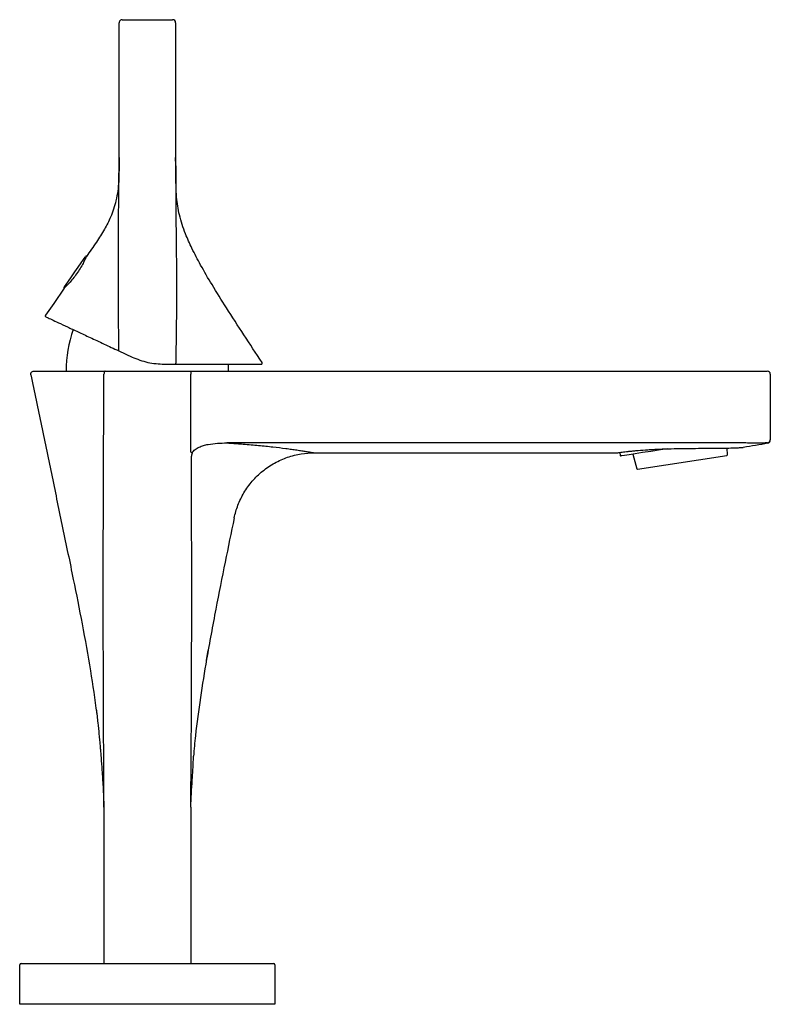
# Model space of a CAD drawing. Header units: millimetres. Extents: x 4179.534 to 4179.681, y 1898.025 to 1898.217.
import ezdxf

# ---------------------------------------------------------------- set-up
doc = ezdxf.new("R2010")
doc.units = ezdxf.units.MM
doc.layers.add('SANINDUSA', color=3, linetype='Continuous')

msp = doc.modelspace()

# ---------------------------------------------------------------- linework, layer by layer
at = {"layer": 'SANINDUSA'}
for p, q in [((4179.553964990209, 1898.190373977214), (4179.553964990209, 1898.216773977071)), ((4179.554564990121, 1898.217373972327), (4179.564432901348, 1898.217373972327)), ((4179.565032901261, 1898.216773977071), (4179.565032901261, 1898.190373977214)), ((4179.547559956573, 1898.1710003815), (4179.547534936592, 1898.171017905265)), ((4179.543175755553, 1898.16479234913), (4179.54319965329, 1898.164775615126)), ((4179.553873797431, 1898.152520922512), (4179.553927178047, 1898.152496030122)), ((4179.553927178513, 1898.152496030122), (4179.556485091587, 1898.151303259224)), ((4179.562824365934, 1898.149897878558), (4179.56498288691, 1898.149897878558)), ((4179.56498288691, 1898.149897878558), (4179.564987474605, 1898.149897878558)), ((4179.559498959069, 1898.148537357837), (4179.560065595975, 1898.148537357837)), ((4179.560065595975, 1898.148537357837), (4179.567998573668, 1898.148537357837)), ((4179.567998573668, 1898.148537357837), (4179.673498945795, 1898.148537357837)), ((4179.567998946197, 1898.147937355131), (4179.567998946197, 1898.147932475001)), ((4179.567998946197, 1898.132639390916), (4179.567998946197, 1898.147932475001)), ((4179.673099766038, 1898.132134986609), (4179.673069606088, 1898.133465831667)), ((4179.59217093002, 1898.132536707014), (4179.651575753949, 1898.132534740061)), ((4179.651807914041, 1898.132570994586), (4179.65188618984, 1898.132582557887)), ((4179.652020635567, 1898.132602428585), (4179.652114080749, 1898.131996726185)), ((4179.654550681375, 1898.132271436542), (4179.655386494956, 1898.129402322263)), ((4179.655497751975, 1898.129331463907), (4179.673015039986, 1898.132033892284)), ((4179.571066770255, 1898.091936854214), (4179.571397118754, 1898.093830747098)), ((4179.550998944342, 1898.063136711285), (4179.550996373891, 1898.06387097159)), ((4179.550998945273, 1898.063136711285), (4179.550998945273, 1898.032513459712)), ((4179.567998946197, 1898.063136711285), (4179.567998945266, 1898.063136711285)), ((4179.567998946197, 1898.063136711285), (4179.567998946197, 1898.032513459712)), ((4179.534487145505, 1898.024513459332), (4179.534487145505, 1898.032213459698)), ((4179.534787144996, 1898.032513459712), (4179.542487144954, 1898.032513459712)), ((4179.542487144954, 1898.032513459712), (4179.576487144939, 1898.032513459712)), ((4179.576487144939, 1898.032513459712), (4179.584187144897, 1898.032513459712)), ((4179.584487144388, 1898.032213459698), (4179.584487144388, 1898.024513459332)), ((4179.542487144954, 1898.024513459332), (4179.534487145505, 1898.024513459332)), ((4179.576487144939, 1898.024513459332), (4179.542487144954, 1898.024513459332)), ((4179.584487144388, 1898.024513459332), (4179.576487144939, 1898.024513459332))]:
    msp.add_line(p, q, dxfattribs=at)
at = {"layer": 'SANINDUSA', "flags": 128}
for points in [[(4179.543151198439, 1898.164931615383), (4179.543255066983, 1898.165079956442), (4179.543556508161, 1898.16551046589), (4179.544026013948, 1898.166180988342), (4179.544617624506, 1898.167025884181), (4179.545273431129, 1898.167962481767), (4179.545929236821, 1898.168899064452), (4179.546520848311, 1898.169743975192), (4179.546990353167, 1898.170414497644), (4179.547291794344, 1898.170845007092), (4179.54739566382, 1898.170993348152)], [(4179.54319965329, 1898.164775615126), (4179.541146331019, 1898.161802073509), (4179.539533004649, 1898.159465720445)], [(4179.553873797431, 1898.152520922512), (4179.553866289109, 1898.152528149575), (4179.553861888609, 1898.152541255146), (4179.553860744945, 1898.152559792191), (4179.553862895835, 1898.152583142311), (4179.553868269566, 1898.152610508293), (4179.553876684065, 1898.152640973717), (4179.553887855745, 1898.152673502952), (4179.553901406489, 1898.152707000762)], [(4179.575398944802, 1898.148537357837), (4179.57536574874, 1898.149812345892), (4179.575360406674, 1898.14991176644)], [(4179.661318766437, 1898.133315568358), (4179.659962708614, 1898.133106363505), (4179.658126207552, 1898.132823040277), (4179.656461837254, 1898.132566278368), (4179.65502017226, 1898.132343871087), (4179.653845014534, 1898.132162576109), (4179.652972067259, 1898.132027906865), (4179.652427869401, 1898.131943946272), (4179.652228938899, 1898.131913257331), (4179.652228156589, 1898.131913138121)]]:
    msp.add_lwpolyline(points, dxfattribs=at)
at = {"layer": 'SANINDUSA'}
for centre, radius, start, end in [((4179.564432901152, 1898.216773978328), 0.0006000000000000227, 359.9999999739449, 90), ((4179.547477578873, 1898.170935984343), 0.0001000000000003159, 55.00000000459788, 145.000000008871), ((4179.543233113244, 1898.164874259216), 9.99999999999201e-05, 145.000000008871, 235.0000000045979), ((4179.539697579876, 1898.159352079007), 0.0002000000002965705, 145.3736689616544, 244.9999999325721), ((4179.568473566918, 1898.148527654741), 0.0248746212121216, 160.8862700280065, 179.977653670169), ((4179.564791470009, 1898.150052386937), 0.0002495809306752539, 321.7516557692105, 11.15246925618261), ((4179.581779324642, 1898.150097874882), 0.0002000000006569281, 270, 33.09734274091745), ((4179.680898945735, 1898.147937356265), 0.0006000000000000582, 0, 89.99986201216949), ((4179.680898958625, 1898.135073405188), 0.000599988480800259, 276.318816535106, 359.9993841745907), ((4179.680898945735, 1898.135023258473), 0.0005999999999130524, 281.790229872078, 0), ((4179.652212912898, 1898.132011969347), 9.999999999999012e-05, 188.7700000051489, 278.7700000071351), ((4179.672999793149, 1898.132132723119), 9.999999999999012e-05, 278.7700000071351, 1.298440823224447), ((4179.655482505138, 1898.129430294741), 0.0001000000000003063, 196.2415591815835, 278.7700000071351), ((4179.534787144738, 1898.032213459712), 0.0003000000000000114, 90, 180), ((4179.584187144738, 1898.032213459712), 0.0003000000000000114, 0, 90)]:
    msp.add_arc(centre, radius, start, end, dxfattribs=at)
for points, knots in [([(4179.554564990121, 1898.217373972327), (4179.554486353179, 1898.217364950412), (4179.554329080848, 1898.21734690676), (4179.554130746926, 1898.217208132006), (4179.553992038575, 1898.217009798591), (4179.55397400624, 1898.216852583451), (4179.553964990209, 1898.216773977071)], [0, 0, 0, 0, 0.250047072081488, 0.5000892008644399, 0.750048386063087, 0.9999999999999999, 0.9999999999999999, 0.9999999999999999, 0.9999999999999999]), ([(4179.553901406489, 1898.152707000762), (4179.553860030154, 1898.158982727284), (4179.553777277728, 1898.171534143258), (4179.553902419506, 1898.184094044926), (4179.553964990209, 1898.190373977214)], [0, 0, 0, 0, 0.500001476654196, 1, 1, 1, 1]), ([(4179.553964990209, 1898.190373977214), (4179.553965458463, 1898.189909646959), (4179.553966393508, 1898.188982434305), (4179.553960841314, 1898.188144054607), (4179.553958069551, 1898.187725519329)], [0, 0, 0, 0, 0.5007807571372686, 1, 1, 1, 1]), ([(4179.565214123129, 1898.182602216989), (4179.56520077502, 1898.18278930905), (4179.565176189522, 1898.183133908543), (4179.565143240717, 1898.184023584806), (4179.565098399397, 1898.185376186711), (4179.565065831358, 1898.186725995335), (4179.565039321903, 1898.188420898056), (4179.56503512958, 1898.189696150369), (4179.565032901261, 1898.190373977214)], [0, 0, 0, 0, 0.2653159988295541, 0.4886779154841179, 0.5979888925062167, 0.7157346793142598, 0.8489062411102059, 1, 1, 1, 1]), ([(4179.565032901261, 1898.190373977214), (4179.565037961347, 1898.187635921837), (4179.56504791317, 1898.182250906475), (4179.565124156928, 1898.174211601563), (4179.565213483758, 1898.1661970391), (4179.565178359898, 1898.158158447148), (4179.565083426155, 1898.152772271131), (4179.565036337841, 1898.15010066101)], [0, 0, 0, 0, 0.2039034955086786, 0.4010230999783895, 0.5987549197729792, 0.8009774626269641, 1, 1, 1, 1]), ([(4179.553913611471, 1898.1877264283), (4179.55391109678, 1898.187048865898), (4179.55390386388, 1898.185100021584), (4179.553476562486, 1898.182039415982), (4179.552463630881, 1898.178893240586), (4179.551079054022, 1898.176220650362), (4179.549447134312, 1898.173674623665), (4179.548219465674, 1898.171934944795), (4179.547559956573, 1898.1710003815)], [0, 0, 0, 0, 0.1111503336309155, 0.319697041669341, 0.5040626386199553, 0.6506341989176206, 0.8123191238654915, 0.9999999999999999, 0.9999999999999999, 0.9999999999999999, 0.9999999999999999]), ([(4179.581946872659, 1898.150207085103), (4179.580763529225, 1898.152023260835), (4179.578434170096, 1898.155598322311), (4179.575127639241, 1898.160660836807), (4179.572288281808, 1898.1652065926), (4179.570021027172, 1898.169083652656), (4179.568271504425, 1898.172398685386), (4179.566815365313, 1898.175654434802), (4179.565687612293, 1898.178991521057), (4179.565366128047, 1898.181443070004), (4179.565214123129, 1898.182602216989)], [0, 0, 0, 0, 0.1768093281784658, 0.3480413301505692, 0.4931989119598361, 0.6139214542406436, 0.714339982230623, 0.7987139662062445, 0.904827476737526, 1, 1, 1, 1]), ([(4179.547559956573, 1898.1710003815), (4179.54754317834, 1898.170961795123), (4179.547509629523, 1898.170884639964), (4179.547234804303, 1898.170293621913), (4179.546793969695, 1898.169441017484), (4179.546183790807, 1898.168403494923), (4179.545456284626, 1898.167333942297), (4179.544692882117, 1898.16635835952), (4179.543988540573, 1898.165561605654), (4179.543448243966, 1898.165011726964), (4179.543220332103, 1898.164795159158), (4179.54320400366, 1898.164779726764), (4179.54319965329, 1898.164775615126)], [0, 0, 0, 0, 0.1060320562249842, 0.2120157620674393, 0.3192238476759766, 0.4272662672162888, 0.5340373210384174, 0.6393616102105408, 0.745296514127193, 0.852921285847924, 0.9608139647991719, 1, 1, 1, 1]), ([(4179.539613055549, 1898.159170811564), (4179.539669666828, 1898.159144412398), (4179.539784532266, 1898.159090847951), (4179.540682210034, 1898.158672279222), (4179.542021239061, 1898.158047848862), (4179.543780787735, 1898.15722737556), (4179.545865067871, 1898.156255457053), (4179.548269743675, 1898.155134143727), (4179.550913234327, 1898.153901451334), (4179.552909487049, 1898.152970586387), (4179.553873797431, 1898.152520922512)], [0, 0, 0, 0, 0.1234541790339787, 0.2504910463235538, 0.3737126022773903, 0.5011687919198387, 0.6271676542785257, 0.7505140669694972, 0.8794832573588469, 1, 1, 1, 1]), ([(4179.55648509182, 1898.151303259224), (4179.557504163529, 1898.150895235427), (4179.559541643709, 1898.150079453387), (4179.561730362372, 1898.149958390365), (4179.562824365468, 1898.149897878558)], [0, 0, 0, 0, 0.5001627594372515, 1, 1, 1, 1]), ([(4179.564987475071, 1898.149897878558), (4179.566143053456, 1898.149897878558), (4179.568453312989, 1898.149897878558), (4179.571656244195, 1898.149897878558), (4179.574558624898, 1898.149897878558), (4179.577072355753, 1898.149897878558), (4179.579121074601, 1898.149897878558), (4179.580630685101, 1898.149897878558), (4179.581595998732, 1898.149897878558), (4179.581718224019, 1898.149897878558), (4179.581779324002, 1898.149897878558)], [0, 0, 0, 0, 0.125000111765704, 0.2499031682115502, 0.3750220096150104, 0.4999517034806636, 0.6250537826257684, 0.7500081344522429, 0.875029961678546, 0.9999999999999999, 0.9999999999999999, 0.9999999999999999, 0.9999999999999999]), ([(4179.536669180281, 1898.147815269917), (4179.536663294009, 1898.147855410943), (4179.53665106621, 1898.147938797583), (4179.536666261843, 1898.148069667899), (4179.536711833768, 1898.148198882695), (4179.536768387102, 1898.148297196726), (4179.536880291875, 1898.148415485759), (4179.537011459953, 1898.148484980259)], [0, 0, 0, 0, 0.2073291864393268, 0.4306936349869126, 0.6661645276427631, 0.908214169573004, 1, 1, 1, 1]), ([(4179.536669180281, 1898.147815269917), (4179.537360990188, 1898.144485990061), (4179.538744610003, 1898.137827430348), (4179.540821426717, 1898.127839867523), (4179.54290021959, 1898.11781491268), (4179.544911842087, 1898.108214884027), (4179.546759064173, 1898.098882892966), (4179.548351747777, 1898.090129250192), (4179.5491803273, 1898.084261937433), (4179.549574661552, 1898.081469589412)], [0, 0, 0, 0, 0.1508996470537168, 0.3017992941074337, 0.4526988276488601, 0.6052434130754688, 0.7370650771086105, 0.8748650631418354, 1, 1, 1, 1]), ([(4179.537256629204, 1898.148537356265), (4179.537257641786, 1898.148537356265), (4179.537259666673, 1898.148537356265), (4179.537275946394, 1898.148537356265), (4179.537301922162, 1898.148537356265), (4179.537338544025, 1898.148537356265), (4179.537385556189, 1898.148537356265), (4179.537443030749, 1898.148537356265), (4179.537567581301, 1898.148537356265), (4179.537810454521, 1898.148537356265), (4179.538253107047, 1898.148537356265), (4179.538816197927, 1898.148537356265), (4179.539720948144, 1898.148537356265), (4179.541128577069, 1898.148537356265), (4179.542864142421, 1898.148537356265), (4179.544418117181, 1898.148537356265), (4179.54565713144, 1898.148537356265), (4179.546962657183, 1898.148537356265), (4179.54809713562, 1898.148537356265), (4179.549031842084, 1898.148537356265), (4179.54974451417, 1898.148537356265), (4179.550469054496, 1898.148537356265), (4179.550961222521, 1898.148537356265), (4179.551207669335, 1898.148537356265)], [0, 0, 0, 0, 0.01777048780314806, 0.03553610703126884, 0.0533064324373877, 0.07109103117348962, 0.08889944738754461, 0.1067411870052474, 0.1246257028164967, 0.1873288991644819, 0.2499836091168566, 0.3121486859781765, 0.3747472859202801, 0.4998599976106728, 0.6250399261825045, 0.6876897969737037, 0.7505906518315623, 0.8126953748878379, 0.8751984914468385, 0.9063341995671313, 0.9374884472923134, 0.9686981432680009, 1, 1, 1, 1]), ([(4179.550996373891, 1898.06387097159), (4179.550923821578, 1898.077762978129), (4179.550777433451, 1898.105792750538), (4179.550923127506, 1898.133817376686), (4179.550996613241, 1898.147952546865)], [0, 0, 0, 0, 0.4956161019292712, 1, 1, 1, 1]), ([(4179.551207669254, 1898.148537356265), (4179.551183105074, 1898.148537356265), (4179.551156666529, 1898.148524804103), (4179.55110543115, 1898.148468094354), (4179.551080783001, 1898.148423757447), (4179.551039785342, 1898.148310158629), (4179.551023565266, 1898.14824125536), (4179.551002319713, 1898.148097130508), (4179.550997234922, 1898.148022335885), (4179.550996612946, 1898.147952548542)], [0, 0, 0, 0, 0.25, 0.25, 0.5, 0.5, 0.75, 0.75, 1, 1, 1, 1]), ([(4179.551207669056, 1898.148537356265), (4179.55135454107, 1898.148537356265), (4179.551648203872, 1898.148537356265), (4179.552092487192, 1898.148537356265), (4179.55253930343, 1898.148537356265), (4179.552988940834, 1898.148537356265), (4179.553441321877, 1898.148537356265), (4179.553896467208, 1898.148537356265), (4179.554354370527, 1898.148537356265), (4179.554815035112, 1898.148537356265), (4179.555400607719, 1898.148537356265), (4179.556112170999, 1898.148537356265), (4179.556950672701, 1898.148537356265), (4179.557792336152, 1898.148537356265), (4179.558637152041, 1898.148537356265), (4179.559201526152, 1898.148537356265), (4179.559484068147, 1898.148537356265)], [0, 0, 0, 0, 0.05543564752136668, 0.1108406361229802, 0.1662365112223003, 0.221644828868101, 0.2770871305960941, 0.332584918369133, 0.388159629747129, 0.4438326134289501, 0.4996251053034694, 0.5996837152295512, 0.6996283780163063, 0.7995812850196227, 0.8996645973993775, 1, 1, 1, 1]), ([(4179.567998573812, 1898.148537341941), (4179.567998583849, 1898.148537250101), (4179.567998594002, 1898.148536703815), (4179.567998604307, 1898.148535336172), (4179.5679986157, 1898.148533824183), (4179.567998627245, 1898.148531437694), (4179.567998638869, 1898.148528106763), (4179.567998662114, 1898.148521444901), (4179.567998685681, 1898.148510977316), (4179.567998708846, 1898.148496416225), (4179.567998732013, 1898.148481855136), (4179.567998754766, 1898.148463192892), (4179.567998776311, 1898.14844063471), (4179.567998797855, 1898.148418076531), (4179.567998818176, 1898.148391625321), (4179.567998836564, 1898.148362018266), (4179.567998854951, 1898.148332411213), (4179.567998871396, 1898.148299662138), (4179.567998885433, 1898.148264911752), (4179.567998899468, 1898.148230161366), (4179.567998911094, 1898.14819342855), (4179.567998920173, 1898.148156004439), (4179.56799892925, 1898.14811858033), (4179.567998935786, 1898.148080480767), (4179.56799893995, 1898.148042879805), (4179.567998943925, 1898.148006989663), (4179.567998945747, 1898.147971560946), (4179.567998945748, 1898.147937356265)], [-7.522000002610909e-06, -7.522000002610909e-06, -7.522000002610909e-06, -7.522000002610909e-06, 0.05686554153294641, 0.05686554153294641, 0.05686554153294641, 0.119741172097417, 0.119741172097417, 0.119741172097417, 0.2454924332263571, 0.2454924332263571, 0.2454924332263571, 0.371243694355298, 0.371243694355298, 0.371243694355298, 0.4969949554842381, 0.4969949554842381, 0.4969949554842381, 0.6227462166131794, 0.6227462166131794, 0.6227462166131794, 0.748497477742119, 0.748497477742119, 0.748497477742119, 0.87424873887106, 0.87424873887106, 0.87424873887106, 0.994278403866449, 0.994278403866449, 0.994278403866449, 0.994278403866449]), ([(4179.673498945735, 1898.148537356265), (4179.673579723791, 1898.148537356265), (4179.673741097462, 1898.148537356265), (4179.673982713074, 1898.148537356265), (4179.674223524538, 1898.148537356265), (4179.674463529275, 1898.148537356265), (4179.67470273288, 1898.148537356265), (4179.675099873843, 1898.148537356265), (4179.675649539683, 1898.148537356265), (4179.676333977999, 1898.148537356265), (4179.676990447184, 1898.148537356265), (4179.677821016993, 1898.148537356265), (4179.678761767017, 1898.148537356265), (4179.679534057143, 1898.148537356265), (4179.680032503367, 1898.148537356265), (4179.680344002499, 1898.148537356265), (4179.680589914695, 1898.148537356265), (4179.680747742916, 1898.148537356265), (4179.680840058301, 1898.148537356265), (4179.680889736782, 1898.148537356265), (4179.680895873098, 1898.148537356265), (4179.680898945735, 1898.148537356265)], [0, 0, 0, 0, 0.02085973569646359, 0.04167235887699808, 0.06246006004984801, 0.08324510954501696, 0.1040497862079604, 0.1248963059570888, 0.1874737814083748, 0.2500981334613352, 0.3123522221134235, 0.3746533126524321, 0.4997793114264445, 0.6242670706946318, 0.686785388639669, 0.7493506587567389, 0.81185166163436, 0.8743999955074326, 0.9162653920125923, 0.9580715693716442, 1, 1, 1, 1]), ([(4179.568291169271, 1898.132509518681), (4179.568420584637, 1898.132769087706), (4179.568622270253, 1898.132991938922), (4179.569085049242, 1898.133366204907), (4179.569347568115, 1898.133518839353), (4179.569896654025, 1898.133774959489), (4179.570183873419, 1898.133878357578), (4179.57077070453, 1898.134051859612), (4179.571070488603, 1898.134121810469), (4179.571978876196, 1898.13429682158), (4179.57259668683, 1898.134366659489), (4179.573838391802, 1898.134453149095), (4179.574462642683, 1898.13446949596), (4179.575087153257, 1898.13446497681)], [0, 0, 0, 0, 0.1249999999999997, 0.1249999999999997, 0.2499999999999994, 0.2499999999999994, 0.3749999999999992, 0.3749999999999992, 0.4999999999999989, 0.4999999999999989, 0.7499999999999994, 0.7499999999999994, 1, 1, 1, 1]), ([(4179.673501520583, 1898.134488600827), (4179.672235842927, 1898.134484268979), (4179.669600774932, 1898.134475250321), (4179.665492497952, 1898.134468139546), (4179.661177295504, 1898.13446472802), (4179.655596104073, 1898.134465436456), (4179.647380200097, 1898.13446503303), (4179.636528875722, 1898.134465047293), (4179.624068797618, 1898.134465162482), (4179.603588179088, 1898.134465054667), (4179.587215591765, 1898.134465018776), (4179.575087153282, 1898.13446499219)], [0, 0, 0, 0, 0.03858261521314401, 0.0803267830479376, 0.125234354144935, 0.1701244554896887, 0.2504600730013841, 0.3756824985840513, 0.5009089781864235, 0.6302847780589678, 1, 1, 1, 1]), ([(4179.575087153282, 1898.13446499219), (4179.575312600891, 1898.134450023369), (4179.575757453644, 1898.134420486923), (4179.576411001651, 1898.134375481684), (4179.577042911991, 1898.134330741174), (4179.57765287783, 1898.134286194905), (4179.578583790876, 1898.134216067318), (4179.57979873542, 1898.134118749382), (4179.581289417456, 1898.13398751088), (4179.582709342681, 1898.13384885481), (4179.584532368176, 1898.133652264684), (4179.586223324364, 1898.133444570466), (4179.587744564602, 1898.13323801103), (4179.588797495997, 1898.133085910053), (4179.589736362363, 1898.13294280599), (4179.590562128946, 1898.132810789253), (4179.591240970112, 1898.132698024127), (4179.59165869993, 1898.132626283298), (4179.591893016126, 1898.132585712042), (4179.592018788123, 1898.132563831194), (4179.592107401, 1898.132548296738), (4179.592162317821, 1898.132538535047), (4179.592168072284, 1898.132537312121), (4179.592170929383, 1898.132536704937)], [0, 0, 0, 0, 0.02639589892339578, 0.05208433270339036, 0.07706905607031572, 0.1013541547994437, 0.1249440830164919, 0.1890984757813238, 0.2498703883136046, 0.3125396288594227, 0.3747906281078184, 0.4996884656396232, 0.5628794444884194, 0.6246594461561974, 0.6880927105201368, 0.7496404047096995, 0.813290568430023, 0.8747658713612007, 0.9007502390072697, 0.9262047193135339, 0.9511887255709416, 0.9757651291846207, 0.9999999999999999, 0.9999999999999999, 0.9999999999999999, 0.9999999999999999]), ([(4179.651575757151, 1898.132534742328), (4179.651575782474, 1898.132534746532), (4179.651654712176, 1898.132547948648), (4179.651887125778, 1898.13258356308), (4179.651983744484, 1898.132598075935), (4179.652216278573, 1898.132631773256), (4179.652352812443, 1898.132651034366), (4179.652813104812, 1898.132713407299), (4179.65318907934, 1898.132761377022), (4179.653856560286, 1898.132837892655), (4179.654097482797, 1898.132864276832), (4179.654610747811, 1898.132917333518), (4179.654880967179, 1898.132943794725), (4179.655731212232, 1898.133021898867), (4179.656350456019, 1898.133072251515), (4179.657360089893, 1898.133141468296), (4179.657709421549, 1898.133163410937), (4179.658419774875, 1898.133203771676), (4179.658782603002, 1898.133222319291), (4179.659523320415, 1898.133255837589), (4179.65990120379, 1898.133270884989), (4179.660672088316, 1898.133299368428), (4179.661067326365, 1898.133312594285), (4179.662256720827, 1898.133348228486), (4179.663054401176, 1898.133366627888), (4179.664257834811, 1898.133387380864), (4179.664660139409, 1898.133393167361), (4179.665467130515, 1898.133402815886), (4179.665867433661, 1898.133406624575), (4179.667049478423, 1898.133415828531), (4179.667816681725, 1898.133419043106), (4179.66893581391, 1898.133423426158), (4179.66930531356, 1898.133424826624), (4179.670019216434, 1898.133428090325), (4179.670364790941, 1898.133429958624), (4179.671368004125, 1898.13343706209), (4179.67199246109, 1898.133443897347), (4179.673148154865, 1898.133464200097), (4179.673661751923, 1898.133477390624), (4179.674334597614, 1898.133499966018), (4179.67454279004, 1898.133507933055), (4179.674926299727, 1898.133524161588), (4179.675102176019, 1898.133532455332), (4179.675568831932, 1898.133556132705), (4179.675803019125, 1898.133570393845), (4179.67612000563, 1898.133590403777), (4179.676201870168, 1898.133595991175), (4179.676201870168, 1898.133595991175)], [0, 0, 0, 0, 0.06250000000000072, 0.06250000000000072, 0.09375000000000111, 0.09375000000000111, 0.1250000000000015, 0.1250000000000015, 0.1875000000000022, 0.1875000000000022, 0.2187500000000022, 0.2187500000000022, 0.2500000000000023, 0.2500000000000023, 0.3125000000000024, 0.3125000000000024, 0.3437500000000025, 0.3437500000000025, 0.3750000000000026, 0.3750000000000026, 0.4062500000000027, 0.4062500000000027, 0.4375000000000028, 0.4375000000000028, 0.5000000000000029, 0.5000000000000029, 0.5312500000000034, 0.5312500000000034, 0.562500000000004, 0.562500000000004, 0.6250000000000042, 0.6250000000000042, 0.6562500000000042, 0.6562500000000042, 0.6875000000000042, 0.6875000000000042, 0.7500000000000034, 0.7500000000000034, 0.8125000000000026, 0.8125000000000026, 0.8437500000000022, 0.8437500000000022, 0.8750000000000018, 0.8750000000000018, 0.9375000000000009, 0.9375000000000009, 1, 1, 1, 1]), ([(4179.680964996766, 1898.134477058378), (4179.680963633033, 1898.134477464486), (4179.680960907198, 1898.134478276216), (4179.68094677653, 1898.134478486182), (4179.680925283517, 1898.134478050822), (4179.680895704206, 1898.13447697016), (4179.680858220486, 1898.134475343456), (4179.680782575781, 1898.134471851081), (4179.680640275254, 1898.134465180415), (4179.680388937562, 1898.134455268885), (4179.680072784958, 1898.134446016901), (4179.679567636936, 1898.134436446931), (4179.67878877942, 1898.134432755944), (4179.677842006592, 1898.134442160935), (4179.677008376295, 1898.134454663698), (4179.676348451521, 1898.134465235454), (4179.675662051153, 1898.134475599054), (4179.675032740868, 1898.134483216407), (4179.674473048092, 1898.134487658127), (4179.673988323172, 1898.134489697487), (4179.673663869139, 1898.134488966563), (4179.673501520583, 1898.134488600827)], [0, 0, 0, 0, 0.02073450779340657, 0.04144421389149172, 0.0621516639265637, 0.08287941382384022, 0.1036499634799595, 0.1244856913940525, 0.1869868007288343, 0.2496638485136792, 0.3120269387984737, 0.3744892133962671, 0.5000090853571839, 0.6248223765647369, 0.6874608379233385, 0.7500080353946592, 0.8124904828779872, 0.8748821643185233, 0.9166461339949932, 0.9582918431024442, 1, 1, 1, 1]), ([(4179.681021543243, 1898.134435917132), (4179.681020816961, 1898.134436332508), (4179.681019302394, 1898.134437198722), (4179.68100800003, 1898.13444449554), (4179.680990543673, 1898.134456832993), (4179.680973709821, 1898.134470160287), (4179.680964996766, 1898.134477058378)], [0, 0, 0, 0, 0.2216193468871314, 0.4621580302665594, 0.7216176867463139, 1, 1, 1, 1]), ([(4179.567998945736, 1898.063136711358), (4179.568013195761, 1898.0649417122), (4179.568042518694, 1898.068655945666), (4179.568082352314, 1898.074383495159), (4179.568118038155, 1898.080397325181), (4179.568153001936, 1898.088138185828), (4179.568182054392, 1898.099593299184), (4179.568174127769, 1898.114684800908), (4179.568151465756, 1898.126140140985), (4179.568140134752, 1898.131867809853)], [0, 0, 0, 0, 0.07878555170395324, 0.1621206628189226, 0.2500000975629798, 0.3412815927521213, 0.5000001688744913, 0.7500001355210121, 1, 1, 1, 1]), ([(4179.568291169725, 1898.13250951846), (4179.568275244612, 1898.132475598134), (4179.568243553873, 1898.132408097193), (4179.568205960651, 1898.132303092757), (4179.568176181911, 1898.13219644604), (4179.568155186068, 1898.132088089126), (4179.568142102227, 1898.131978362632), (4179.568140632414, 1898.131904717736), (4179.56813989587, 1898.131867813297)], [0, 0, 0, 0, 0.1689579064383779, 0.3362237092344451, 0.5023497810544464, 0.6679317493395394, 0.8335961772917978, 1, 1, 1, 1]), ([(4179.57650503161, 1898.11979233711), (4179.576677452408, 1898.120616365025), (4179.576917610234, 1898.121449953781), (4179.577552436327, 1898.123101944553), (4179.577945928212, 1898.12392000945), (4179.578884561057, 1898.125499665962), (4179.579429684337, 1898.126261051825), (4179.580656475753, 1898.127686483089), (4179.581338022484, 1898.128350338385), (4179.582808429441, 1898.129546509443), (4179.583597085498, 1898.130078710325), (4179.585242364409, 1898.130989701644), (4179.586098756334, 1898.131368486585), (4179.587836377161, 1898.131965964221), (4179.588717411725, 1898.132184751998), (4179.590464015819, 1898.13247006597), (4179.591329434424, 1898.132536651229), (4179.592170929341, 1898.132536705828)], [0, 0, 0, 0, 0.125, 0.125, 0.25, 0.25, 0.375, 0.375, 0.5, 0.5, 0.625, 0.625, 0.75, 0.75, 0.875, 0.875, 1, 1, 1, 1]), ([(4179.576504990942, 1898.119792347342), (4179.575902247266, 1898.116909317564), (4179.574659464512, 1898.110964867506), (4179.572847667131, 1898.101737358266), (4179.57119320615, 1898.09289112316), (4179.569865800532, 1898.084619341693), (4179.568973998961, 1898.078283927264), (4179.56864686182, 1898.074442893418), (4179.568532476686, 1898.073099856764)], [0, 0, 0, 0, 0.1864310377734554, 0.3843976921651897, 0.5952285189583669, 0.7560202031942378, 0.9146912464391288, 1, 1, 1, 1]), ([(4179.549475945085, 1898.082294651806), (4179.549584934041, 1898.081424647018), (4179.549782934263, 1898.079844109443), (4179.549980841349, 1898.077784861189), (4179.550120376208, 1898.076282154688), (4179.550207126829, 1898.075314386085), (4179.550300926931, 1898.074245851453), (4179.550442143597, 1898.072564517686), (4179.550624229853, 1898.070125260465), (4179.550834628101, 1898.066884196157), (4179.550940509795, 1898.064469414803), (4179.550998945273, 1898.063136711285)], [0, 0, 0, 0, 0.1889833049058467, 0.3433259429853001, 0.4205311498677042, 0.4781433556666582, 0.51825537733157, 0.5900658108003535, 0.694153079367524, 0.8312048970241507, 1, 1, 1, 1]), ([(4179.567998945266, 1898.063136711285), (4179.568082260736, 1898.064892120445), (4179.568229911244, 1898.068003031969), (4179.568478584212, 1898.071331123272), (4179.568517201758, 1898.072883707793), (4179.568532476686, 1898.073099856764)], [0, 0, 0, 0, 0.3679489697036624, 0.6520740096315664, 0.6982918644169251, 0.6982918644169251, 0.6982918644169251, 0.6982918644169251])]:
    msp.add_open_spline(points, degree=3, knots=knots, dxfattribs=at)
for points in [[(4179.537011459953, 1898.148484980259), (4179.537093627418, 1898.148521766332), (4179.537179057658, 1898.148537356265), (4179.537256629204, 1898.148537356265)], [(4179.55948406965, 1898.148537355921), (4179.559489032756, 1898.148537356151), (4179.559493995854, 1898.148537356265), (4179.559498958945, 1898.148537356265)], [(4179.681498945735, 1898.14793735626), (4179.681498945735, 1898.143649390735), (4179.681498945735, 1898.139361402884), (4179.681498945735, 1898.135073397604)], [(4179.681021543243, 1898.134435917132), (4179.679424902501, 1898.134102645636), (4179.677816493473, 1898.133826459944), (4179.676201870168, 1898.133595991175)], [(4179.567998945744, 1898.132639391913), (4179.568101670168, 1898.132593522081), (4179.56820426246, 1898.132547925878), (4179.568291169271, 1898.132509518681)]]:
    msp.add_open_spline(points, degree=3, dxfattribs=at)

doc.saveas('drawing.dxf')
